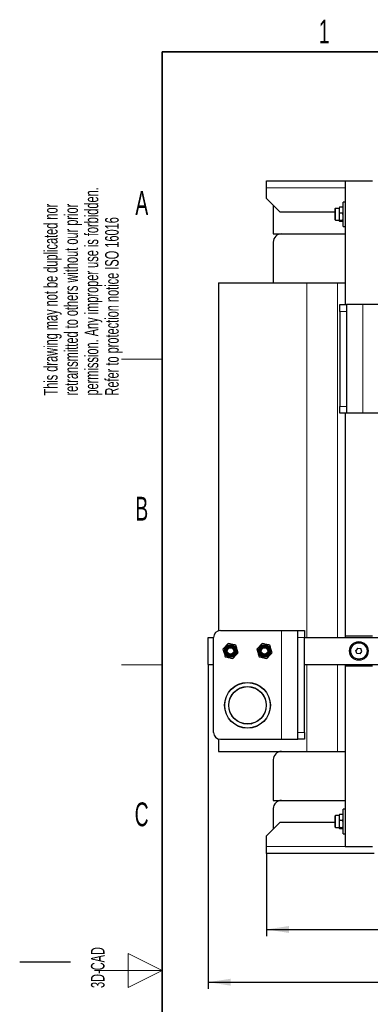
# Model space of a CAD drawing. Header units: millimetres. Extents: x 5 to 418, y 2 to 292.
# Tile 4 of 22: x 5 to 57, y 142 to 287. Entities that reach past the tile are written whole.
import ezdxf

# ---------------------------------------------------------------- set-up
doc = ezdxf.new("R2010")
doc.units = ezdxf.units.MM
doc.layers.add('SLD-0', color=7, linetype='Continuous')
doc.styles.add('SLDTEXTSTYLE0', font='TXT', dxfattribs={"width": 0.605})
doc.dimstyles.new('SLDDIMSTYLE1', dxfattribs={"dimtxt": 3.5, "dimasz": 3.302, "dimexe": 0, "dimexo": 0.0625, "dimgap": 0.875, "dimtad": 1, "dimlfac": 5, "dimrnd": 1e-09, "dimzin": 12, "dimdsep": 46, "dimtxsty": 'SLDTEXTSTYLE0', "dimsah": 1, "dimcen": 0.09, "dimadec": 0, "dimazin": 3, "dimtfac": 1, "dimtofl": 0, "dimtmove": 0, "dimatfit": 3, "dimfxl": 1, "dimfrac": 2, "dimtolj": 1, "dimtzin": 12, "dimarcsym": 0})
doc.dimstyles.new('SLDDIMSTYLE2', dxfattribs={"dimtxt": 3.5, "dimasz": 3.302, "dimexe": 0, "dimexo": 0.0625, "dimgap": 0.875, "dimtad": 1, "dimlfac": 5, "dimrnd": 1e-09, "dimzin": 12, "dimdsep": 46, "dimtxsty": 'SLDTEXTSTYLE0', "dimsah": 1, "dimcen": 0.09, "dimadec": 0, "dimazin": 3, "dimtol": 1, "dimtp": 15, "dimtm": 15, "dimtfac": 1, "dimtdec": 0, "dimtofl": 0, "dimtmove": 0, "dimatfit": 3, "dimfxl": 1, "dimfrac": 2, "dimtolj": 1, "dimarcsym": 0})

# ---------------------------------------------------------------- blocks, each defined once
blk = doc.blocks.new('_D_1')
at = {"layer": 'SLD-0'}
for p, q in [((41.35, 164.5), (41.35, 152.3)), ((121.35, 164.5), (121.35, 152.3)), ((41.35, 153.3), (121.35, 153.3))]:
    blk.add_line(p, q, dxfattribs=at)
for points in [[(41.35, 153.3), (44.65, 152.79), (44.65, 153.81)], [(121.35, 153.3), (118.05, 153.81), (118.05, 152.79)]]:
    blk.add_solid(points, dxfattribs=at)
at = {"layer": 'SLD-0', "insert": (77.34, 157.81), "char_height": 3.5, "attachment_point": 1, "style": 'SLDTEXTSTYLE0'}
blk.add_mtext('400', dxfattribs=at)
blk = doc.blocks.new('_D_3')
at = {"layer": 'SLD-0', "color": 7}
for p, q in [((129.95, 230.3), (129.95, 144.54)), ((32.75, 192.3), (32.75, 144.54)), ((32.75, 145.54), (129.95, 145.54))]:
    blk.add_line(p, q, dxfattribs=at)
for points in [[(32.75, 145.54), (36.05, 145.03), (36.05, 146.04)], [(129.95, 145.54), (126.65, 146.04), (126.65, 145.03)]]:
    blk.add_solid(points, dxfattribs=at)
at = {"layer": 'SLD-0', "color": 7, "attachment_point": 1, "style": 'SLDTEXTSTYLE0'}
for s, insert, char_height in [('486', (73.84, 150.05), 3.5), ('±15', (83.19, 149.03), 2.485)]:
    blk.add_mtext(s, dxfattribs=dict(at, insert=insert, char_height=char_height))

msp = doc.modelspace()

# ---------------------------------------------------------------- linework, layer by layer
at = {"color": 7, "linetype": 'Continuous', "lineweight": 25}
for p, q in [((41.3507, 262.5015), (41.3507, 263.5015)), ((41.3507, 263.5015), (52.9507, 263.5015)), ((41.3507, 260.9015), (41.3507, 262.5015)), ((52.9507, 263.5015), (56.9507, 263.5015)), ((52.9507, 263.5015), (52.9507, 245.3015)), ((41.3507, 260.9015), (43.3507, 258.9015)), ((42.3507, 259.9015), (42.3507, 255.7015)), ((52.0888, 259.6167), (52.0507, 259.5121)), ((52.0507, 259.5121), (52.0507, 257.7044)), ((52.1395, 259.6861), (52.0999, 259.616)), ((52.1395, 259.6861), (52.5419, 259.6861)), ((52.5815, 259.616), (52.5419, 259.6861)), ((52.6307, 259.5121), (52.5927, 259.6167)), ((52.9507, 260.4015), (52.6307, 260.4015)), ((52.6307, 256.8015), (52.6307, 260.4015)), ((51.4307, 258.9015), (43.3507, 258.9015)), ((51.4307, 259.3875), (51.4307, 257.8154)), ((52.0507, 259.4675), (51.5107, 259.4675)), ((52.1395, 258.8007), (52.5419, 258.8007)), ((51.5107, 257.7354), (52.0507, 257.7354)), ((52.0507, 257.7044), (52.0507, 257.6908)), ((52.0507, 257.6908), (52.0888, 257.5862)), ((52.1395, 257.7161), (52.5419, 257.7161)), ((52.5419, 257.5169), (52.1395, 257.5169)), ((52.5927, 257.5862), (52.6307, 257.6908)), ((52.6307, 256.8015), (52.9507, 256.8015)), ((42.3507, 255.7015), (52.9507, 255.7015)), ((43.5507, 255.7015), (52.9507, 255.7015)), ((42.3507, 254.5015), (42.3507, 248.5015)), ((34.3007, 248.5015), (34.3007, 197.2697)), ((34.3007, 248.5015), (47.3007, 248.5015)), ((47.3007, 248.5015), (51.8007, 248.5015)), ((51.8007, 248.5015), (52.9507, 248.5015)), ((52.1507, 245.3015), (53.1507, 245.3015)), ((52.1507, 244.3015), (52.1507, 245.3015)), ((53.1507, 245.3015), (53.1507, 244.3015)), ((55.5507, 245.3015), (53.1507, 245.3015)), ((64.5507, 245.3015), (55.5507, 245.3015)), ((52.1507, 244.3015), (52.1507, 230.3015)), ((53.1507, 244.3015), (53.1507, 230.3015)), ((52.1507, 229.3015), (52.1507, 230.3015)), ((53.1507, 229.3015), (52.1507, 229.3015)), ((52.9507, 229.3015), (52.9507, 196.5015)), ((53.1507, 230.3015), (53.1507, 229.3015)), ((55.5507, 229.3015), (53.1507, 229.3015)), ((64.5507, 229.3015), (55.5507, 229.3015)), ((34.5507, 197.3015), (43.5507, 197.3015)), ((43.5507, 197.3015), (45.9507, 197.3015)), ((45.9507, 197.3015), (46.9507, 197.3015)), ((45.9507, 196.3015), (45.9507, 197.3015)), ((46.9507, 197.3015), (46.9507, 196.3015)), ((32.7507, 192.3015), (32.7507, 196.3015)), ((32.7507, 196.3015), (33.5507, 196.3015)), ((33.5507, 182.3015), (33.5507, 196.3015)), ((45.9507, 182.3015), (45.9507, 196.3015)), ((46.9507, 196.3015), (65.3507, 196.3015)), ((46.9507, 182.3015), (46.9507, 196.3015)), ((56.9507, 196.5015), (52.9507, 196.5015)), ((52.9507, 196.5015), (52.9507, 196.3015)), ((54.7753, 194.7245), (54.4966, 194.3611)), ((54.6721, 193.938), (54.4966, 194.3611)), ((54.7753, 194.7245), (55.2294, 194.6649)), ((55.4048, 194.2419), (55.2294, 194.6649)), ((55.1262, 193.8784), (54.6721, 193.938)), ((55.1262, 193.8784), (55.4048, 194.2419)), ((32.7507, 192.3015), (33.5507, 192.3015)), ((46.9507, 192.3015), (65.3507, 192.3015)), ((52.9507, 192.3015), (52.9507, 192.1015)), ((52.9507, 192.1015), (56.9507, 192.1015)), ((52.9507, 192.1015), (52.9507, 165.5015)), ((36.4524, 188.0921), (36.3729, 187.9806)), ((37.2494, 183.8789), (37.2799, 183.8402)), ((39.1055, 183.5876), (39.1664, 183.6213)), ((34.3007, 181.3332), (34.3007, 179.5015)), ((34.5507, 181.3015), (43.5507, 181.3015)), ((43.5507, 181.3015), (45.9507, 181.3015)), ((45.9507, 181.3015), (45.9507, 182.3015)), ((46.9507, 181.3015), (45.9507, 181.3015)), ((46.9507, 182.3015), (46.9507, 181.3015)), ((34.3007, 179.5015), (47.3007, 179.5015)), ((47.3007, 179.5015), (51.8007, 179.5015)), ((51.8007, 179.5015), (52.9507, 179.5015)), ((42.3507, 178.3015), (42.3507, 172.3015)), ((42.3507, 172.3015), (52.9507, 172.3015)), ((42.3507, 171.1015), (42.3507, 168.1015)), ((43.5507, 172.3015), (52.9507, 172.3015)), ((51.4307, 169.9875), (51.4307, 168.4154)), ((52.0507, 170.0675), (51.5107, 170.0675)), ((52.0888, 170.2167), (52.0507, 170.1121)), ((52.0507, 170.1121), (52.0507, 168.3044)), ((52.1395, 170.2861), (52.0999, 170.216)), ((52.1395, 170.2861), (52.5419, 170.2861)), ((52.5815, 170.216), (52.5419, 170.2861)), ((52.6307, 170.1121), (52.5927, 170.2167)), ((52.9507, 171.0015), (52.6307, 171.0015)), ((52.6307, 167.4015), (52.6307, 171.0015)), ((43.3507, 169.1015), (41.3507, 167.1015)), ((43.3507, 169.1015), (51.4307, 169.1015)), ((51.5107, 168.3354), (52.0507, 168.3354)), ((52.0507, 168.3044), (52.0507, 168.2908)), ((52.0507, 168.2908), (52.0888, 168.1862)), ((52.1395, 169.4007), (52.5419, 169.4007)), ((52.1395, 168.3161), (52.5419, 168.3161)), ((52.5927, 168.1862), (52.6307, 168.2908)), ((41.3507, 165.5015), (41.3507, 167.1015)), ((52.5419, 168.1169), (52.1395, 168.1169)), ((52.6307, 167.4015), (52.9507, 167.4015)), ((41.3507, 164.5015), (41.3507, 165.5015)), ((52.9507, 165.5015), (56.9507, 165.5015)), ((57.1911, 164.5015), (41.3507, 164.5015))]:
    msp.add_line(p, q, dxfattribs=at)
at = {"color": 7, "linetype": 'Continuous', "lineweight": 18}
for p, q in [((52.9507, 262.5015), (41.3507, 262.5015)), ((51.5107, 257.7354), (51.5107, 259.4675)), ((47.3007, 248.5015), (47.3007, 196.3015)), ((51.8007, 248.5015), (51.8007, 196.3015)), ((55.5507, 245.3015), (55.5507, 229.3015)), ((53.1507, 244.3015), (52.1507, 244.3015)), ((52.1507, 230.3015), (53.1507, 230.3015)), ((43.5507, 181.3015), (43.5507, 197.3015)), ((46.9507, 196.3015), (45.9507, 196.3015)), ((47.3007, 192.3015), (47.3007, 179.5015)), ((51.8007, 192.3015), (51.8007, 179.5015)), ((45.9507, 182.3015), (46.9507, 182.3015)), ((51.5107, 168.3354), (51.5107, 170.0675)), ((52.9507, 165.5015), (41.3507, 165.5015))]:
    msp.add_line(p, q, dxfattribs=at)
at = {"color": 7, "linetype": 'Continuous', "lineweight": 25}
for centre, radius in [((36.0507, 194.3015), 0.9107), ((36.0507, 194.3015), 0.866), ((36.0507, 194.3015), 0.706), ((36.0507, 194.3015), 0.6), ((36.0507, 194.3015), 0.4773), ((41.0507, 194.3015), 0.9107), ((41.0507, 194.3015), 0.866), ((41.0507, 194.3015), 0.706), ((41.0507, 194.3015), 0.6), ((41.0507, 194.3015), 0.4773), ((54.9507, 194.3015), 1.371), ((54.9507, 194.3015), 1.2), ((38.5507, 186.3015), 3.37), ((38.5507, 186.3015), 3.35), ((38.5507, 186.3015), 2.77), ((38.5507, 186.3015), 2.75)]:
    msp.add_circle(centre, radius, dxfattribs=at)
for centre, radius, start, end in [((51.5107, 259.3875), 0.08, 90, 180), ((51.5107, 257.8154), 0.08, 180, 270), ((43.5507, 254.5015), 1.2, 90, 180), ((34.5507, 196.3015), 1, 90, 180), ((34.5507, 182.3015), 1, 180, 270), ((43.5507, 178.3015), 1.2, 90, 180), ((43.5507, 171.1015), 1.2, 90, 180), ((51.5107, 169.9875), 0.08, 90, 180), ((51.5107, 168.4154), 0.08, 180, 270)]:
    msp.add_arc(centre, radius, start, end, dxfattribs=at)
for points, knots in [([(52.1395, 258.8007), (52.1117, 258.9456), (52.0551, 259.2407), (52.1111, 259.5359), (52.1395, 259.6861)], [0, 0, 0, 0, 0.49121246, 1, 1, 1, 1]), ([(52.5419, 259.6861), (52.5697, 259.5411), (52.6264, 259.2461), (52.5704, 258.9509), (52.5419, 258.8007)], [0, 0, 0, 0, 0.49121245, 1, 1, 1, 1]), ([(52.1395, 257.7161), (52.1117, 257.8936), (52.0551, 258.255), (52.1111, 258.6167), (52.1395, 258.8007)], [0, 0, 0, 0, 0.491212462, 1, 1, 1, 1]), ([(52.5419, 258.8007), (52.5572, 258.7128), (52.5878, 258.5364), (52.603, 258.2655), (52.5894, 257.9906), (52.5578, 257.8078), (52.5419, 257.7161)], [0, 0, 0, 0, 0.24470655, 0.49118981, 0.74441743, 1, 1, 1, 1]), ([(52.5419, 257.7161), (52.5701, 257.6829), (52.6264, 257.6165), (52.5701, 257.5501), (52.5419, 257.5169)], [0, 0, 0, 0, 0.50000001, 1, 1, 1, 1]), ([(35.6956, 195.4002), (35.6329, 195.3308), (35.5071, 195.1914), (35.3138, 194.9774), (35.1176, 194.7602), (34.9872, 194.6158), (34.9216, 194.5433)], [0, 0, 0, 0, 0.24470656, 0.49118982, 0.74441744, 1, 1, 1, 1]), ([(36.8247, 195.1584), (36.7332, 195.178), (36.5496, 195.2173), (36.2677, 195.2777), (35.9814, 195.339), (35.7912, 195.3797), (35.6956, 195.4002)], [0, 0, 0, 0, 0.24470656, 0.49118982, 0.74441744, 1, 1, 1, 1]), ([(40.6956, 195.4002), (40.5689, 195.2599), (40.311, 194.9744), (40.0529, 194.6887), (39.9216, 194.5433)], [0, 0, 0, 0, 0.49121246, 1, 1, 1, 1]), ([(41.8247, 195.1584), (41.6399, 195.198), (41.2636, 195.2785), (40.8872, 195.3592), (40.6956, 195.4002)], [0, 0, 0, 0, 0.49121246, 1, 1, 1, 1]), ([(35.2767, 193.4446), (35.4616, 193.405), (35.8378, 193.3244), (36.2143, 193.2437), (36.4058, 193.2027)], [0, 0, 0, 0, 0.49121246, 1, 1, 1, 1]), ([(36.4058, 193.2027), (36.5325, 193.343), (36.7905, 193.6286), (37.0485, 193.9143), (37.1798, 194.0596)], [0, 0, 0, 0, 0.49121246, 1, 1, 1, 1]), ([(40.2767, 193.4446), (40.3682, 193.425), (40.5518, 193.3856), (40.8338, 193.3252), (41.12, 193.2639), (41.3103, 193.2232), (41.4058, 193.2027)], [0, 0, 0, 0, 0.24470656, 0.49118982, 0.74441744, 1, 1, 1, 1]), ([(41.4058, 193.2027), (41.4685, 193.2721), (41.5944, 193.4115), (41.7877, 193.6255), (41.9839, 193.8427), (42.1143, 193.9871), (42.1798, 194.0596)], [0, 0, 0, 0, 0.24470656, 0.49118982, 0.74441744, 1, 1, 1, 1]), ([(52.1395, 169.4007), (52.1117, 169.5456), (52.0551, 169.8407), (52.1111, 170.1359), (52.1395, 170.2861)], [0, 0, 0, 0, 0.49121246, 1, 1, 1, 1]), ([(52.5419, 170.2861), (52.5697, 170.1411), (52.6264, 169.8461), (52.5704, 169.5509), (52.5419, 169.4007)], [0, 0, 0, 0, 0.49121245, 1, 1, 1, 1]), ([(52.1395, 168.3161), (52.1117, 168.4936), (52.0551, 168.855), (52.1111, 169.2167), (52.1395, 169.4007)], [0, 0, 0, 0, 0.491212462, 1, 1, 1, 1]), ([(52.5419, 169.4007), (52.5572, 169.3128), (52.5878, 169.1364), (52.603, 168.8655), (52.5894, 168.5906), (52.5578, 168.4078), (52.5419, 168.3161)], [0, 0, 0, 0, 0.24470655, 0.49118981, 0.74441743, 1, 1, 1, 1]), ([(52.5419, 168.3161), (52.5701, 168.2829), (52.6264, 168.2165), (52.5701, 168.1501), (52.5419, 168.1169)], [0, 0, 0, 0, 0.50000001, 1, 1, 1, 1])]:
    msp.add_open_spline(points, degree=3, knots=knots, dxfattribs=at)
for points in [[(52.1395, 257.5169), (52.1114, 257.5501), (52.0551, 257.6165), (52.1114, 257.6829), (52.1395, 257.7161)], [(34.9216, 194.5433), (34.9808, 194.3602), (35.0992, 193.9939), (35.2176, 193.6277), (35.2767, 193.4446)], [(37.1798, 194.0596), (37.1206, 194.2427), (37.0023, 194.609), (36.8839, 194.9752), (36.8247, 195.1584)], [(39.9216, 194.5433), (39.9808, 194.3602), (40.0992, 193.9939), (40.2176, 193.6277), (40.2767, 193.4446)], [(42.1798, 194.0596), (42.1206, 194.2427), (42.0023, 194.609), (41.8839, 194.9752), (41.8247, 195.1584)], [(52.1395, 168.1169), (52.1114, 168.1501), (52.0551, 168.2165), (52.1114, 168.2829), (52.1395, 168.3161)]]:
    msp.add_open_spline(points, degree=3, dxfattribs=at)
at = {"layer": 'SLD-0', "lineweight": 35}
for p, q in [((408, 282.5), (26, 282.5)), ((26, 282.5), (26, 12))]:
    msp.add_line(p, q, dxfattribs=at)
at = {"layer": 'SLD-0', "lineweight": 18}
for p, q in [((20, 237.25), (26, 237.25)), ((20, 192.25), (26, 192.25)), ((26, 147.25), (21, 149.75)), ((21, 149.75), (21, 144.75)), ((16, 147.25), (26, 147.25)), ((21, 144.75), (26, 147.25))]:
    msp.add_line(p, q, dxfattribs=at)
at = {"layer": 'SLD-0'}
msp.add_line((12.5, 148.5), (5, 148.5), dxfattribs=at)

# ---------------------------------------------------------------- texts
at = {"layer": 'SLD-0', "char_height": 3.5, "attachment_point": 2, "style": 'SLDTEXTSTYLE0'}
for s, insert in [('1', (49.8527, 287.243)), ('A', (22.9816, 262.0011)), ('B', (22.9816, 217.0011)), ('C', (22.9597, 172.0011))]:
    msp.add_mtext(s, dxfattribs=dict(at, insert=insert))
at = {"layer": 'SLD-0', "char_height": 2, "attachment_point": 1, "rotation": 90, "style": 'SLDTEXTSTYLE0'}
for s, insert in [('permission. Any improper use is forbidden.', (14.5783, 231.9088)), ('retransmitted to others without our prior', (11.5783, 231.9088)), ('This drawing may not be duplicated nor', (8.5783, 231.9088)), ('Refer to protection notice ISO 16016', (17.5783, 231.9088)), ('3D-CAD', (15.4939, 144.6806))]:
    msp.add_mtext(s, dxfattribs=dict(at, insert=insert))

# ---------------------------------------------------------------- dimensions: what is measured, and where the dimension line sits
at = {"layer": 'SLD-0', "color": 7}
dim = msp.add_linear_dim(base=(129.9507, 145.5366), p1=(32.7507, 192.3015), p2=(129.9507, 230.3015), dimstyle='SLDDIMSTYLE2', dxfattribs=at)
dim.commit()
dim.dimension.update_dxf_attribs({"geometry": '_D_3', "text_midpoint": (81.3507, 145.5366), "dimtype": 160})
at = {"layer": 'SLD-0'}
dim = msp.add_linear_dim(base=(121.3507, 153.3015), p1=(41.3507, 164.5015), p2=(121.3507, 164.5015), dimstyle='SLDDIMSTYLE1', dxfattribs=at)
dim.commit()
dim.dimension.update_dxf_attribs({"geometry": '_D_1', "text_midpoint": (81.3507, 153.3015), "dimtype": 160})

doc.saveas('drawing.dxf')
